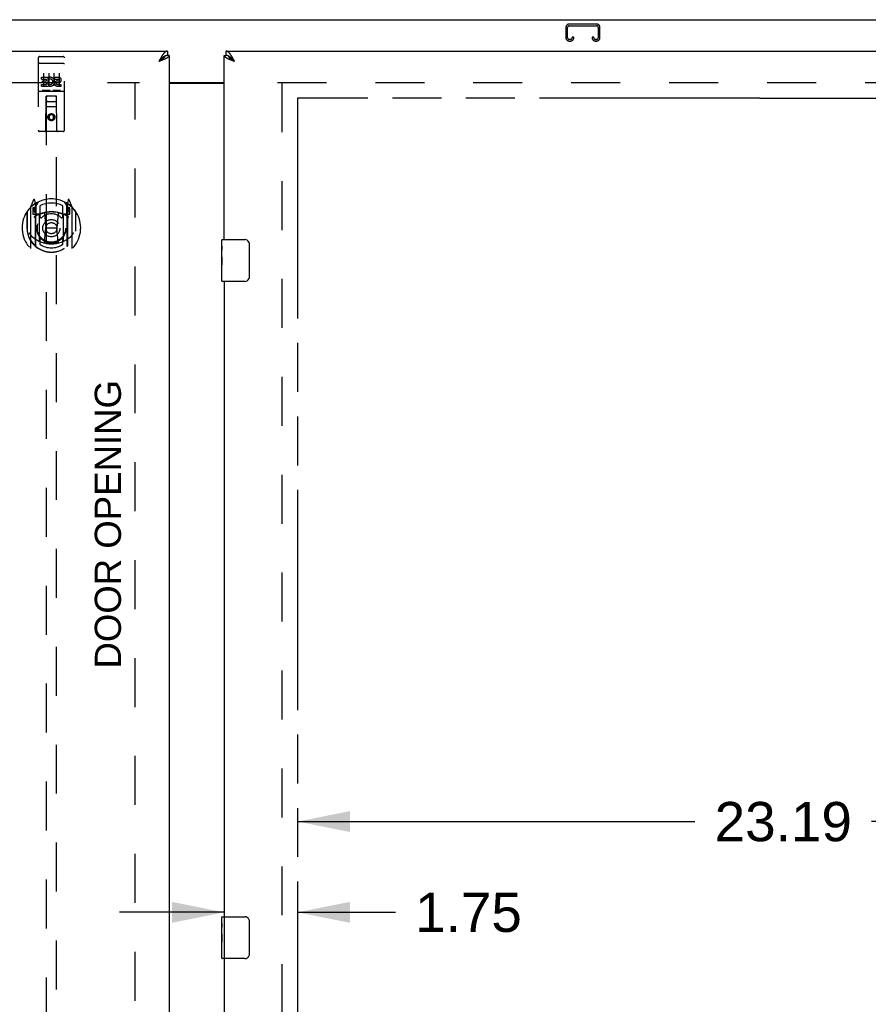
# Model space of a CAD drawing. Header units: inches. Extents: x 0 to 212, y 0 to 138.
# Tile 21 of 33: x 61 to 82, y 82 to 106. Entities that reach past the tile are written whole.
import ezdxf

# ---------------------------------------------------------------- set-up
doc = ezdxf.new("R2010")
doc.units = ezdxf.units.IN
doc.header["$LTSCALE"] = 11.6875
doc.header["$MEASUREMENT"] = 0
doc.linetypes.add('HIDDEN', pattern=[0.2, 0.1, -0.1])
doc.linetypes.add('PHANTOM', pattern=[0.8, 0.45, -0.05, 0.1, -0.05, 0.1, -0.05])
doc.layers.get('0').update_dxf_attribs({"linetype": 'CONTINUOUS'})
for name, color, linetype in [('02___PRT_ALL_AXES', 7, 'CONTINUOUS'), ('AVAILABLE_DOOR_SPACE', 7, 'CONTINUOUS'), ('DEFAULT_2', 8, 'HIDDEN'), ('DIMENSIONS', 7, 'CONTINUOUS')]:
    doc.layers.add(name, color=color, linetype=linetype)
doc.styles.get("Standard").update_dxf_attribs({"font": 'arial.ttf'})
doc.dimstyles.new('DIMSTYLE_1', dxfattribs={"dimtxt": 0.9375, "dimasz": 1.25, "dimexe": 0.09, "dimexo": 0.07, "dimgap": 0.0375, "dimtad": 0, "dimtih": 1, "dimtoh": 1, "dimzin": 4, "dimdsep": 46, "dimtxsty": 'Standard', "dimblk": '_FILLED', "dimblk1": '_FILLED', "dimblk2": '_FILLED', "dimcen": 0.09, "dimazin": 1, "dimtfac": 1, "dimtdec": 3, "dimtofl": 0, "dimtmove": 0, "dimatfit": 3, "dimldrblk": '_FILLED', "dimfxl": 0, "dimtolj": 1, "dimtzin": 4, "dimarcsym": 0})

# ---------------------------------------------------------------- blocks, each defined once
blk = doc.blocks.new('_FILLED')
at = {"color": 0, "linetype": 'ByBlock'}
blk.add_solid([(0, 0), (-1, 0.2), (-1, -0.2)], dxfattribs=at)
blk = doc.blocks.new('*D7')
at = {"layer": 'DIMENSIONS', "color": 2, "linetype": 'Continuous'}
for p, q in [((66.215, 84.594), (66.215, 83.241)), ((66.215, 84.366), (63.715, 84.366)), ((67.965, 84.366), (70.303, 84.366))]:
    blk.add_line(p, q, dxfattribs=at)
at = {"layer": 'DIMENSIONS', "color": 2, "linetype": 'Continuous', "xscale": 1.25, "yscale": 1.25, "zscale": 1.25}
blk.add_blockref('_FILLED', (66.215, 84.366), dxfattribs=at)
at = {"layer": 'DIMENSIONS', "color": 2, "linetype": 'Continuous', "xscale": 1.25, "yscale": 1.25, "zscale": 1.25, "rotation": 180}
blk.add_blockref('_FILLED', (67.965, 84.366), dxfattribs=at)
at = {"layer": 'DIMENSIONS', "color": 2, "linetype": 'Continuous', "insert": (70.771, 84.835), "char_height": 0.9375, "width": 2.54763, "attachment_point": 1, "line_spacing_factor": 0.9}
blk.add_mtext('1.75', dxfattribs=at)
blk = doc.blocks.new('*D8')
at = {"layer": 'DIMENSIONS', "color": 2, "linetype": 'Continuous'}
for p, q in [((67.965, 86.533), (77.452, 86.533)), ((91.152, 86.533), (81.665, 86.533))]:
    blk.add_line(p, q, dxfattribs=at)
at = {"layer": 'DIMENSIONS', "color": 2, "linetype": 'Continuous', "xscale": 1.25, "yscale": 1.25, "zscale": 1.25, "rotation": 180}
blk.add_blockref('_FILLED', (67.965, 86.533), dxfattribs=at)
at = {"layer": 'DIMENSIONS', "color": 2, "linetype": 'Continuous', "xscale": 1.25, "yscale": 1.25, "zscale": 1.25}
blk.add_blockref('_FILLED', (91.152, 86.533), dxfattribs=at)
at = {"layer": 'DIMENSIONS', "color": 2, "linetype": 'Continuous', "insert": (79.559, 87.001), "char_height": 0.9375, "width": 3.27602, "attachment_point": 2, "line_spacing_factor": 0.9}
blk.add_mtext('23.19', dxfattribs=at)

msp = doc.modelspace()

# ---------------------------------------------------------------- linework, layer by layer
at = {"color": 7, "linetype": 'Continuous'}
for p, q in [((36.017, 105.678), (96.913, 105.678)), ((64.86, 104.928), (64.86, 104.824)), ((66.257, 104.928), (66.257, 104.824)), ((64.672, 104.7), (64.656, 104.682)), ((64.664, 104.687), (64.656, 104.682)), ((64.677, 104.695), (64.664, 104.687)), ((64.682, 104.71), (64.672, 104.7)), ((64.685, 104.7), (64.677, 104.695)), ((64.689, 104.717), (64.682, 104.71)), ((64.693, 104.705), (64.685, 104.7)), ((64.701, 104.711), (64.693, 104.705)), ((64.798, 104.808), (64.796, 104.807)), ((64.902, 104.824), (64.86, 104.824)), ((66.215, 104.824), (66.257, 104.824)), ((66.322, 104.807), (66.319, 104.808)), ((66.422, 104.724), (66.415, 104.731)), ((66.428, 104.717), (66.422, 104.724)), ((66.435, 104.71), (66.428, 104.717)), ((66.437, 104.697), (66.429, 104.703)), ((66.445, 104.7), (66.435, 104.71)), ((66.445, 104.692), (66.437, 104.697)), ((66.461, 104.682), (66.445, 104.7)), ((66.461, 104.682), (66.445, 104.692)), ((64.902, 104.178), (66.215, 104.178)), ((66.155, 100.267), (66.155, 100.413)), ((66.17, 100.428), (66.71, 100.428)), ((66.81, 100.328), (66.81, 99.528)), ((66.155, 100.01), (66.155, 100.043)), ((66.155, 99.813), (66.155, 99.844)), ((66.155, 99.443), (66.155, 99.582)), ((66.71, 99.428), (66.17, 99.428)), ((66.155, 84.101), (66.155, 84.246)), ((66.17, 84.261), (66.71, 84.261)), ((66.81, 84.161), (66.81, 83.361)), ((66.155, 83.843), (66.155, 83.877)), ((66.155, 83.646), (66.155, 83.677)), ((66.155, 83.276), (66.155, 83.416)), ((66.71, 83.261), (66.17, 83.261))]:
    msp.add_line(p, q, dxfattribs=at)
at = {"color": 3, "linetype": 'Continuous'}
for p, q in [((36.382, 104.928), (64.86, 104.928)), ((66.257, 104.928), (94.735, 104.928)), ((64.672, 104.713), (64.656, 104.682)), ((64.68, 104.69), (64.656, 104.682)), ((64.679, 104.725), (64.672, 104.713)), ((64.686, 104.737), (64.679, 104.725)), ((64.698, 104.697), (64.68, 104.69)), ((64.71, 104.702), (64.698, 104.697)), ((64.722, 104.706), (64.71, 104.702)), ((64.733, 104.71), (64.722, 104.706)), ((64.745, 104.715), (64.733, 104.71)), ((64.756, 104.719), (64.745, 104.715)), ((64.902, 104.824), (64.902, 46.532)), ((66.215, 100.428), (66.215, 104.824)), ((66.384, 104.71), (66.373, 104.715)), ((66.396, 104.706), (66.384, 104.71)), ((66.407, 104.702), (66.396, 104.706)), ((66.419, 104.697), (66.407, 104.702)), ((66.437, 104.69), (66.419, 104.697)), ((66.428, 104.743), (66.422, 104.755)), ((66.435, 104.731), (66.428, 104.743)), ((66.442, 104.719), (66.435, 104.731)), ((66.461, 104.682), (66.437, 104.69)), ((66.452, 104.7), (66.442, 104.719)), ((66.461, 104.682), (66.452, 104.7)), ((64.902, 104.163), (66.215, 104.163)), ((66.215, 99.428), (66.215, 84.261)), ((66.215, 83.261), (66.215, 68.095))]:
    msp.add_line(p, q, dxfattribs=at)
for points in [[(64.86, 104.928), (64.857, 104.928), (64.854, 104.928), (64.851, 104.927), (64.847, 104.927), (64.844, 104.926), (64.841, 104.925), (64.837, 104.924), (64.834, 104.923), (64.831, 104.922), (64.827, 104.92), (64.824, 104.919), (64.821, 104.917), (64.818, 104.915), (64.814, 104.913), (64.811, 104.91), (64.808, 104.908), (64.804, 104.906), (64.801, 104.903), (64.798, 104.9), (64.794, 104.897), (64.791, 104.894), (64.788, 104.891), (64.785, 104.887), (64.781, 104.884), (64.778, 104.88), (64.775, 104.876), (64.771, 104.873), (64.768, 104.869), (64.765, 104.864), (64.762, 104.86), (64.758, 104.856), (64.755, 104.851), (64.752, 104.847), (64.748, 104.842), (64.745, 104.837), (64.742, 104.832), (64.738, 104.827)], [(66.382, 104.822), (66.379, 104.827), (66.376, 104.832), (66.372, 104.837), (66.369, 104.842), (66.366, 104.847), (66.363, 104.851), (66.359, 104.856), (66.356, 104.86), (66.353, 104.864), (66.349, 104.869), (66.346, 104.873), (66.343, 104.876), (66.339, 104.88), (66.336, 104.884), (66.333, 104.887), (66.33, 104.891), (66.326, 104.894), (66.323, 104.897), (66.32, 104.9), (66.316, 104.903), (66.313, 104.906), (66.31, 104.908), (66.306, 104.91), (66.303, 104.913), (66.3, 104.915), (66.297, 104.917), (66.293, 104.919), (66.29, 104.92), (66.287, 104.922), (66.283, 104.923), (66.28, 104.924), (66.277, 104.925), (66.273, 104.926), (66.27, 104.927), (66.267, 104.927), (66.264, 104.928), (66.26, 104.928), (66.257, 104.928)], [(64.738, 104.827), (64.735, 104.822), (64.732, 104.817), (64.729, 104.812), (64.725, 104.807), (64.722, 104.801), (64.719, 104.796), (64.715, 104.79), (64.712, 104.784), (64.709, 104.779), (64.705, 104.773), (64.702, 104.767), (64.699, 104.761), (64.696, 104.755), (64.692, 104.749), (64.686, 104.737)], [(64.803, 104.739), (64.798, 104.737), (64.793, 104.735), (64.788, 104.733), (64.783, 104.731), (64.777, 104.728), (64.772, 104.726), (64.767, 104.724), (64.761, 104.722), (64.756, 104.719)], [(64.902, 104.824), (64.902, 104.822), (64.902, 104.82), (64.902, 104.817), (64.901, 104.815), (64.901, 104.813), (64.9, 104.811), (64.899, 104.808), (64.898, 104.806), (64.896, 104.804), (64.895, 104.802), (64.894, 104.8), (64.892, 104.797), (64.89, 104.795), (64.888, 104.793), (64.886, 104.791), (64.884, 104.788), (64.881, 104.786), (64.879, 104.784), (64.876, 104.782), (64.873, 104.78), (64.87, 104.777), (64.867, 104.775), (64.864, 104.773), (64.861, 104.771), (64.857, 104.768), (64.854, 104.766), (64.85, 104.764), (64.847, 104.762), (64.843, 104.759), (64.839, 104.757), (64.834, 104.755), (64.83, 104.753), (64.826, 104.751), (64.821, 104.748), (64.817, 104.746), (64.812, 104.744), (64.808, 104.742), (64.803, 104.739)], [(66.32, 104.737), (66.315, 104.739), (66.31, 104.742), (66.305, 104.744), (66.3, 104.746), (66.296, 104.748), (66.291, 104.751), (66.287, 104.753), (66.283, 104.755), (66.279, 104.757), (66.275, 104.759), (66.271, 104.762), (66.267, 104.764), (66.263, 104.766), (66.26, 104.768), (66.257, 104.771), (66.253, 104.773), (66.25, 104.775), (66.247, 104.777), (66.244, 104.78), (66.241, 104.782), (66.239, 104.784), (66.236, 104.786), (66.234, 104.788), (66.231, 104.791), (66.229, 104.793), (66.227, 104.795), (66.226, 104.797), (66.224, 104.8), (66.222, 104.802), (66.221, 104.804), (66.22, 104.806), (66.219, 104.808), (66.218, 104.811), (66.217, 104.813), (66.216, 104.815), (66.216, 104.817), (66.215, 104.82), (66.215, 104.822), (66.215, 104.824)], [(66.373, 104.715), (66.362, 104.719), (66.356, 104.722), (66.351, 104.724), (66.345, 104.726), (66.34, 104.728), (66.335, 104.731), (66.33, 104.733), (66.325, 104.735), (66.32, 104.737)], [(66.422, 104.755), (66.419, 104.761), (66.415, 104.767), (66.412, 104.773), (66.409, 104.779), (66.405, 104.784), (66.402, 104.79), (66.399, 104.796), (66.395, 104.801), (66.392, 104.807), (66.389, 104.812), (66.386, 104.817), (66.382, 104.822)]]:
    msp.add_lwpolyline(points, dxfattribs=at)
at = {"color": 7, "linetype": 'Continuous'}
for points in [[(64.796, 104.807), (64.794, 104.806), (64.791, 104.804), (64.788, 104.802), (64.785, 104.801), (64.781, 104.799), (64.778, 104.796), (64.775, 104.794), (64.771, 104.792), (64.768, 104.79), (64.765, 104.787), (64.762, 104.785), (64.758, 104.782), (64.755, 104.78), (64.752, 104.777), (64.748, 104.774), (64.745, 104.772), (64.742, 104.769), (64.738, 104.766), (64.735, 104.763), (64.732, 104.76), (64.729, 104.757), (64.725, 104.754), (64.722, 104.751), (64.719, 104.748), (64.715, 104.744), (64.712, 104.741), (64.709, 104.738), (64.705, 104.734), (64.702, 104.731), (64.699, 104.728), (64.696, 104.724), (64.689, 104.717)], [(64.796, 104.807), (64.796, 104.806), (64.795, 104.803), (64.794, 104.8), (64.792, 104.798), (64.791, 104.795), (64.79, 104.792), (64.788, 104.79), (64.787, 104.787), (64.785, 104.784), (64.783, 104.782), (64.781, 104.779), (64.779, 104.777), (64.777, 104.774), (64.775, 104.771), (64.773, 104.769), (64.77, 104.766), (64.768, 104.763), (64.765, 104.761), (64.762, 104.758), (64.76, 104.755), (64.757, 104.753), (64.754, 104.75), (64.751, 104.748), (64.748, 104.745), (64.744, 104.742), (64.741, 104.74), (64.738, 104.737), (64.734, 104.734), (64.731, 104.732), (64.727, 104.729), (64.724, 104.726), (64.72, 104.724), (64.716, 104.721), (64.712, 104.718), (64.709, 104.716), (64.705, 104.713), (64.701, 104.711)], [(64.86, 104.824), (64.857, 104.824), (64.854, 104.824), (64.851, 104.824), (64.847, 104.823), (64.844, 104.823), (64.841, 104.822), (64.837, 104.822), (64.834, 104.821), (64.831, 104.82), (64.827, 104.82), (64.824, 104.819), (64.821, 104.818), (64.818, 104.816), (64.814, 104.815), (64.811, 104.814), (64.808, 104.813), (64.804, 104.811), (64.801, 104.809), (64.798, 104.808)], [(66.319, 104.808), (66.316, 104.809), (66.313, 104.811), (66.31, 104.813), (66.306, 104.814), (66.303, 104.815), (66.3, 104.816), (66.297, 104.818), (66.293, 104.819), (66.29, 104.82), (66.287, 104.82), (66.283, 104.821), (66.28, 104.822), (66.277, 104.822), (66.273, 104.823), (66.27, 104.823), (66.267, 104.824), (66.264, 104.824), (66.26, 104.824), (66.257, 104.824)], [(66.415, 104.731), (66.412, 104.734), (66.409, 104.738), (66.405, 104.741), (66.402, 104.744), (66.399, 104.748), (66.395, 104.751), (66.392, 104.754), (66.389, 104.757), (66.386, 104.76), (66.382, 104.763), (66.379, 104.766), (66.376, 104.769), (66.372, 104.772), (66.369, 104.774), (66.366, 104.777), (66.363, 104.78), (66.359, 104.782), (66.356, 104.785), (66.353, 104.787), (66.349, 104.79), (66.346, 104.792), (66.343, 104.794), (66.339, 104.796), (66.336, 104.799), (66.333, 104.801), (66.33, 104.802), (66.326, 104.804), (66.323, 104.806), (66.322, 104.807)], [(66.429, 104.703), (66.421, 104.708), (66.417, 104.711), (66.413, 104.713), (66.409, 104.716), (66.405, 104.718), (66.401, 104.721), (66.398, 104.724), (66.394, 104.726), (66.39, 104.729), (66.387, 104.732), (66.383, 104.734), (66.38, 104.737), (66.376, 104.74), (66.373, 104.742), (66.37, 104.745), (66.367, 104.748), (66.364, 104.75), (66.361, 104.753), (66.358, 104.755), (66.355, 104.758), (66.352, 104.761), (66.35, 104.763), (66.347, 104.766), (66.345, 104.769), (66.342, 104.771), (66.34, 104.774), (66.338, 104.777), (66.336, 104.779), (66.334, 104.782), (66.332, 104.784), (66.331, 104.787), (66.329, 104.79), (66.328, 104.792), (66.326, 104.795), (66.325, 104.798), (66.324, 104.8), (66.323, 104.803), (66.322, 104.806), (66.322, 104.807)], [(66.803, 100.364), (66.805, 100.359), (66.807, 100.353), (66.808, 100.347), (66.809, 100.341), (66.81, 100.334), (66.81, 100.328)], [(66.81, 99.528), (66.81, 99.522), (66.809, 99.516), (66.808, 99.509), (66.807, 99.503), (66.805, 99.498), (66.803, 99.492)], [(66.803, 84.198), (66.805, 84.192), (66.807, 84.186), (66.808, 84.18), (66.809, 84.174), (66.81, 84.168), (66.81, 84.161)], [(66.81, 83.361), (66.81, 83.355), (66.809, 83.349), (66.808, 83.343), (66.807, 83.337), (66.805, 83.331), (66.803, 83.325)]]:
    msp.add_lwpolyline(points, dxfattribs=at)
for centre, radius, start, end in [((66.17, 100.413), 0.015, 90, 180), ((66.71, 100.328), 0.1, 21.1999, 90), ((66.17, 99.443), 0.015, 180, 270), ((66.71, 99.528), 0.1, 270, 338.7946), ((66.17, 84.246), 0.015, 90, 180), ((66.71, 84.161), 0.1, 21.1999, 90), ((66.17, 83.276), 0.015, 180, 270), ((66.71, 83.361), 0.1, 270, 338.7946)]:
    msp.add_arc(centre, radius, start, end, dxfattribs=at)
at = {"layer": '02___PRT_ALL_AXES', "color": 8, "linetype": 'HIDDEN'}
for p, q in [((61.807, 104.796), (62.372, 104.796)), ((61.858, 104.26), (61.858, 104.303)), ((61.858, 104.303), (62.014, 104.303)), ((61.858, 104.26), (61.972, 104.26)), ((61.879, 104.175), (61.879, 104.218)), ((61.879, 104.218), (61.972, 104.218)), ((61.879, 104.175), (61.972, 104.175)), ((61.972, 104.218), (61.972, 104.26)), ((61.972, 104.132), (61.972, 104.175)), ((62.014, 104.125), (62.014, 104.303)), ((62.014, 104.125), (62.027, 104.144)), ((62.039, 104.255), (62.022, 104.294)), ((62.171, 104.26), (62.171, 104.303)), ((62.171, 104.303), (62.263, 104.303)), ((62.171, 104.26), (62.263, 104.26)), ((62.23, 104.176), (62.277, 104.176)), ((62.234, 104.216), (62.263, 104.216)), ((61.807, 103.968), (62.372, 103.968)), ((61.858, 104.09), (61.858, 104.132)), ((61.858, 104.132), (61.972, 104.132)), ((61.858, 104.09), (62.014, 104.09)), ((62.014, 104.09), (62.014, 104.102)), ((62.018, 104.1), (62.014, 104.102)), ((62.234, 104.132), (62.327, 104.132)), ((62.234, 104.09), (62.327, 104.09)), ((62.327, 104.09), (62.327, 104.132))]:
    msp.add_line(p, q, dxfattribs=at)
at = {"layer": '02___PRT_ALL_AXES', "color": 7, "linetype": 'Continuous'}
for p, q in [((66.155, 100.267), (66.155, 100.413)), ((66.155, 100.01), (66.155, 100.267)), ((66.161, 100.211), (66.155, 100.211)), ((66.162, 100.043), (66.162, 100.18)), ((66.155, 100.043), (66.162, 100.043)), ((66.155, 99.443), (66.155, 100.007)), ((66.157, 99.98), (66.155, 99.98)), ((66.156, 99.982), (66.158, 99.96)), ((66.155, 99.849), (66.161, 99.849)), ((66.155, 99.813), (66.162, 99.813)), ((66.155, 99.75), (66.162, 99.75)), ((66.162, 99.582), (66.162, 99.813)), ((66.155, 99.582), (66.162, 99.582)), ((66.155, 84.101), (66.155, 84.246)), ((66.155, 83.843), (66.155, 84.1)), ((66.161, 84.044), (66.155, 84.044)), ((66.162, 83.877), (66.162, 84.013)), ((66.155, 83.877), (66.162, 83.877)), ((66.155, 83.276), (66.155, 83.84)), ((66.157, 83.814), (66.155, 83.814)), ((66.156, 83.816), (66.158, 83.794)), ((66.155, 83.682), (66.161, 83.682)), ((66.155, 83.646), (66.162, 83.646)), ((66.155, 83.583), (66.162, 83.583)), ((66.162, 83.416), (66.162, 83.646)), ((66.155, 83.416), (66.162, 83.416))]:
    msp.add_line(p, q, dxfattribs=at)
for points in [[(66.155, 100.267), (66.155, 100.264), (66.155, 100.259), (66.156, 100.254), (66.158, 100.24)], [(66.158, 100.24), (66.159, 100.233), (66.159, 100.225), (66.16, 100.216)], [(66.16, 100.216), (66.161, 100.207), (66.161, 100.198), (66.162, 100.189), (66.162, 100.18)], [(66.155, 100.01), (66.155, 100.001), (66.156, 99.992), (66.156, 99.982)], [(66.158, 99.96), (66.159, 99.949), (66.16, 99.937), (66.161, 99.924), (66.161, 99.912), (66.162, 99.899), (66.162, 99.886), (66.162, 99.873), (66.161, 99.86), (66.161, 99.848), (66.16, 99.836), (66.159, 99.824)], [(66.155, 84.101), (66.155, 84.097), (66.155, 84.092), (66.156, 84.087), (66.158, 84.074)], [(66.158, 84.074), (66.159, 84.066), (66.159, 84.058), (66.16, 84.049)], [(66.16, 84.049), (66.161, 84.041), (66.161, 84.031), (66.162, 84.022), (66.162, 84.013)], [(66.155, 83.843), (66.155, 83.835), (66.156, 83.826), (66.156, 83.816)], [(66.158, 83.794), (66.159, 83.782), (66.16, 83.77), (66.161, 83.758), (66.161, 83.745), (66.162, 83.732), (66.162, 83.719), (66.162, 83.707), (66.161, 83.694), (66.161, 83.681), (66.16, 83.669), (66.159, 83.657)]]:
    msp.add_lwpolyline(points, dxfattribs=at)
at = {"layer": '02___PRT_ALL_AXES', "color": 8, "linetype": 'HIDDEN'}
msp.add_circle((62.09, 103.351), 0.085, dxfattribs=at)
for centre, radius, start, end in [((62.064, 104.196), 0.107, 244.2636, 113.4027), ((62.064, 104.196), 0.0639, 234.8895, 113.4026), ((62.234, 104.153), 0.0635, 90, 270), ((62.234, 104.154), 0.0219, 100.307, 270), ((62.263, 104.238), 0.0644, 282.2995, 90.0775), ((62.263, 104.238), 0.0219, 269.9011, 90)]:
    msp.add_arc(centre, radius, start, end, dxfattribs=at)
at = {"layer": '02___PRT_ALL_AXES', "color": 7, "linetype": 'Continuous'}
for centre in [(66.418, 99.844), (66.418, 83.677)]:
    msp.add_ellipse(centre, major_axis=(0.263, 0), ratio=0.432808, start_param=-3.141593, end_param=-2.961605, dxfattribs=at)
at = {"layer": 'AVAILABLE_DOOR_SPACE', "color": 4, "linetype": 'PHANTOM'}
for p, q in [((67.965, 103.803), (67.965, 47.553)), ((78.996, 103.803), (67.965, 103.803)), ((78.996, 103.803), (78.996, 103.801)), ((78.996, 103.801), (81.996, 103.801))]:
    msp.add_line(p, q, dxfattribs=at)
at = {"layer": 'DEFAULT_2', "color": 8, "linetype": 'HIDDEN'}
for p, q in [((75.104, 105.574), (74.451, 105.574)), ((74.371, 105.494), (74.371, 105.248)), ((74.411, 105.248), (74.411, 105.494)), ((74.451, 105.534), (75.104, 105.534)), ((75.144, 105.494), (75.144, 105.248)), ((75.184, 105.248), (75.184, 105.494)), ((74.479, 105.208), (74.451, 105.208)), ((74.451, 105.168), (74.479, 105.168)), ((74.519, 105.262), (74.519, 105.248)), ((74.559, 105.262), (74.519, 105.262)), ((74.559, 105.248), (74.559, 105.262)), ((74.996, 105.262), (74.996, 105.248)), ((75.036, 105.262), (74.996, 105.262)), ((75.036, 105.248), (75.036, 105.262)), ((75.104, 105.208), (75.076, 105.208)), ((75.076, 105.168), (75.104, 105.168)), ((61.777, 104.766), (61.777, 103.041)), ((61.794, 104.637), (61.793, 104.637)), ((61.795, 104.637), (61.794, 104.637)), ((61.796, 104.637), (61.795, 104.637)), ((61.796, 104.637), (61.796, 104.637)), ((61.797, 104.637), (61.796, 104.637)), ((61.798, 104.637), (61.797, 104.637)), ((61.799, 104.637), (61.798, 104.637)), ((61.8, 104.637), (61.799, 104.637)), ((61.8, 104.637), (61.8, 104.637)), ((61.801, 104.637), (61.8, 104.637)), ((61.802, 104.637), (61.801, 104.637)), ((61.803, 104.637), (61.802, 104.637)), ((61.804, 104.637), (61.803, 104.637)), ((61.805, 104.638), (61.804, 104.637)), ((61.805, 104.638), (61.805, 104.638)), ((61.806, 104.638), (61.805, 104.638)), ((61.807, 104.638), (61.806, 104.638)), ((61.807, 104.638), (62.372, 104.638)), ((61.872, 104.796), (62.057, 104.796)), ((62.122, 104.796), (62.307, 104.796)), ((62.372, 104.638), (62.373, 104.638)), ((62.373, 104.638), (62.374, 104.638)), ((62.374, 104.638), (62.375, 104.638)), ((62.375, 104.638), (62.376, 104.638)), ((62.376, 104.638), (62.377, 104.637)), ((62.377, 104.637), (62.377, 104.637)), ((62.377, 104.637), (62.378, 104.637)), ((62.378, 104.637), (62.379, 104.637)), ((62.379, 104.637), (62.38, 104.637)), ((62.38, 104.637), (62.381, 104.637)), ((62.381, 104.637), (62.382, 104.637)), ((62.382, 104.637), (62.382, 104.637)), ((62.382, 104.637), (62.383, 104.637)), ((62.383, 104.637), (62.384, 104.637)), ((62.384, 104.637), (62.385, 104.637)), ((62.385, 104.637), (62.385, 104.637)), ((62.402, 103.041), (62.402, 104.766)), ((61.902, 104.404), (61.902, 104.098)), ((62.027, 104.404), (62.027, 104.098)), ((62.152, 104.404), (62.152, 104.098)), ((62.277, 104.404), (62.277, 104.098)), ((37.715, 104.178), (64.194, 104.178)), ((64.09, 47.193), (64.09, 104.163)), ((67.486, 104.178), (93.965, 104.178)), ((67.59, 104.163), (67.59, 47.193)), ((61.807, 103.968), (62.372, 103.968)), ((62.051, 103.984), (61.879, 103.984)), ((62.301, 103.984), (62.129, 103.984)), ((61.96, 103.041), (61.963, 103.851)), ((61.965, 103.851), (61.963, 103.851)), ((61.965, 103.851), (61.965, 77.849)), ((62.215, 103.851), (61.965, 103.851)), ((62.005, 103.726), (62.175, 103.726)), ((62.215, 77.849), (62.215, 103.851)), ((62.216, 103.851), (62.215, 103.851)), ((62.22, 103.041), (62.216, 103.851)), ((62.218, 103.601), (61.962, 103.601)), ((62.09, 103.422), (62.027, 103.386)), ((62.027, 103.386), (62.027, 103.314)), ((62.027, 103.386), (62.037, 103.381)), ((62.027, 103.314), (62.037, 103.32)), ((62.027, 103.314), (62.09, 103.278)), ((62.09, 103.411), (62.037, 103.381)), ((62.037, 103.381), (62.037, 103.32)), ((62.037, 103.32), (62.09, 103.29)), ((62.09, 103.422), (62.09, 103.411)), ((62.152, 103.386), (62.09, 103.422)), ((62.142, 103.381), (62.09, 103.411)), ((62.09, 103.29), (62.142, 103.32)), ((62.09, 103.278), (62.152, 103.314)), ((62.09, 103.278), (62.09, 103.29)), ((62.152, 103.386), (62.142, 103.381)), ((62.142, 103.32), (62.142, 103.381)), ((62.152, 103.314), (62.142, 103.32)), ((62.152, 103.314), (62.152, 103.386)), ((62.372, 103.011), (61.807, 103.011)), ((61.665, 101.376), (61.594, 101.201)), ((61.707, 101.293), (61.693, 101.373)), ((61.715, 101.221), (61.785, 101.33)), ((62.395, 101.33), (62.465, 101.221)), ((62.487, 101.373), (62.472, 101.293)), ((62.586, 101.201), (62.515, 101.376)), ((61.507, 101.095), (61.507, 100.707)), ((61.515, 101.092), (61.515, 100.635)), ((61.59, 101.19), (61.59, 100.223)), ((61.647, 101.186), (61.647, 101.036)), ((61.707, 101.186), (61.647, 101.186)), ((61.656, 101.153), (61.685, 101.107)), ((61.715, 101.161), (61.66, 101.161)), ((61.687, 101.272), (61.686, 101.271)), ((61.686, 101.271), (61.686, 101.271)), ((61.686, 101.271), (61.686, 101.271)), ((61.707, 100.277), (61.707, 101.293)), ((61.715, 100.276), (61.715, 101.28)), ((61.717, 101.255), (61.717, 101.048)), ((61.815, 101.233), (61.815, 100.98)), ((62.365, 100.98), (62.365, 101.233)), ((62.462, 101.048), (62.462, 101.255)), ((62.465, 100.276), (62.465, 101.28)), ((62.52, 101.161), (62.465, 101.161)), ((62.472, 101.293), (62.472, 100.277)), ((62.532, 101.186), (62.472, 101.186)), ((62.494, 101.271), (62.489, 101.274)), ((62.495, 101.107), (62.524, 101.153)), ((62.532, 101.036), (62.532, 101.186)), ((62.59, 100.223), (62.59, 101.19)), ((62.665, 101.092), (62.665, 100.635)), ((62.672, 100.707), (62.672, 101.095)), ((61.647, 101.036), (61.707, 101.036)), ((61.807, 101.035), (61.735, 101.035)), ((61.737, 101.028), (61.803, 101.028)), ((61.807, 100.393), (61.807, 101.025)), ((61.927, 101.051), (61.957, 100.707)), ((62.253, 101.051), (62.222, 100.707)), ((62.445, 101.035), (62.372, 101.035)), ((62.372, 101.025), (62.372, 100.393)), ((62.377, 101.028), (62.442, 101.028)), ((62.472, 101.036), (62.532, 101.036)), ((61.507, 100.707), (61.522, 100.707)), ((61.515, 100.635), (61.515, 100.632)), ((61.927, 100.367), (61.957, 100.707)), ((61.957, 100.707), (62.222, 100.707)), ((62.253, 100.367), (62.222, 100.707)), ((62.672, 100.707), (62.657, 100.707)), ((62.665, 100.635), (62.665, 100.632)), ((61.815, 100.419), (61.815, 100.316)), ((62.365, 100.316), (62.365, 100.419))]:
    msp.add_line(p, q, dxfattribs=at)
for points in [[(61.793, 104.637), (61.793, 104.637), (61.793, 104.637), (61.792, 104.637), (61.792, 104.636), (61.791, 104.636), (61.791, 104.636), (61.791, 104.636), (61.79, 104.636), (61.79, 104.636), (61.79, 104.636), (61.789, 104.636), (61.789, 104.636), (61.789, 104.636), (61.788, 104.636), (61.788, 104.636), (61.788, 104.636), (61.787, 104.636), (61.787, 104.636), (61.787, 104.636), (61.787, 104.635), (61.786, 104.635), (61.786, 104.635), (61.786, 104.635), (61.785, 104.635), (61.785, 104.635), (61.785, 104.635), (61.785, 104.635), (61.784, 104.635), (61.784, 104.635), (61.784, 104.635), (61.783, 104.635), (61.783, 104.635), (61.783, 104.634), (61.783, 104.634), (61.783, 104.634), (61.782, 104.634), (61.782, 104.634), (61.782, 104.634), (61.782, 104.634), (61.781, 104.634), (61.781, 104.634), (61.781, 104.634), (61.781, 104.634), (61.781, 104.633), (61.78, 104.633), (61.78, 104.633), (61.78, 104.633), (61.78, 104.633), (61.78, 104.633), (61.78, 104.633), (61.779, 104.633), (61.779, 104.633), (61.779, 104.633), (61.779, 104.632), (61.779, 104.632), (61.779, 104.632), (61.779, 104.632), (61.779, 104.632), (61.778, 104.632), (61.778, 104.632), (61.778, 104.632), (61.778, 104.632), (61.778, 104.632), (61.778, 104.631), (61.778, 104.631), (61.778, 104.631), (61.778, 104.631), (61.778, 104.631), (61.778, 104.631), (61.778, 104.631), (61.778, 104.631), (61.778, 104.631), (61.778, 104.631), (61.777, 104.63), (61.777, 104.63), (61.777, 104.63), (61.777, 104.63)], [(62.385, 104.637), (62.386, 104.637), (62.387, 104.637), (62.387, 104.637), (62.387, 104.637), (62.388, 104.637), (62.388, 104.636), (62.388, 104.636), (62.389, 104.636), (62.389, 104.636), (62.389, 104.636), (62.39, 104.636), (62.39, 104.636), (62.39, 104.636), (62.391, 104.636), (62.391, 104.636), (62.391, 104.636), (62.392, 104.636), (62.392, 104.636), (62.392, 104.636), (62.393, 104.636), (62.393, 104.636), (62.393, 104.635), (62.394, 104.635), (62.394, 104.635), (62.394, 104.635), (62.395, 104.635), (62.395, 104.635), (62.395, 104.635), (62.395, 104.635), (62.396, 104.635), (62.396, 104.635), (62.396, 104.635), (62.396, 104.635), (62.397, 104.635), (62.397, 104.634), (62.397, 104.634), (62.397, 104.634), (62.398, 104.634), (62.398, 104.634), (62.398, 104.634), (62.398, 104.634), (62.399, 104.634), (62.399, 104.634), (62.399, 104.634), (62.399, 104.634), (62.399, 104.633), (62.399, 104.633), (62.4, 104.633), (62.4, 104.633), (62.4, 104.633), (62.4, 104.633), (62.4, 104.633), (62.4, 104.633), (62.401, 104.633), (62.401, 104.633), (62.401, 104.632), (62.401, 104.632), (62.401, 104.632), (62.401, 104.632), (62.401, 104.632), (62.402, 104.632), (62.402, 104.632), (62.402, 104.632), (62.402, 104.632), (62.402, 104.632), (62.402, 104.631), (62.402, 104.631), (62.402, 104.631), (62.402, 104.631), (62.402, 104.631), (62.402, 104.631), (62.402, 104.631), (62.402, 104.631), (62.402, 104.631), (62.402, 104.631), (62.402, 104.63), (62.402, 104.63), (62.402, 104.63), (62.402, 104.63)], [(61.879, 103.984), (61.879, 103.984), (61.879, 103.984), (61.878, 103.984), (61.878, 103.984), (61.878, 103.984), (61.878, 103.984), (61.878, 103.984), (61.877, 103.984), (61.877, 103.984), (61.877, 103.984), (61.877, 103.984), (61.877, 103.984), (61.877, 103.984), (61.876, 103.984), (61.876, 103.984), (61.876, 103.984), (61.876, 103.984), (61.876, 103.984), (61.876, 103.984), (61.875, 103.984), (61.875, 103.984), (61.875, 103.984), (61.875, 103.984), (61.875, 103.984), (61.875, 103.984), (61.875, 103.984), (61.874, 103.984), (61.874, 103.984), (61.874, 103.984), (61.874, 103.984), (61.874, 103.984), (61.874, 103.984), (61.874, 103.984), (61.874, 103.984), (61.874, 103.984), (61.873, 103.984), (61.873, 103.984), (61.873, 103.984), (61.873, 103.984), (61.873, 103.984), (61.873, 103.985), (61.873, 103.985), (61.873, 103.985), (61.873, 103.985), (61.873, 103.985), (61.872, 103.985)], [(62.057, 103.985), (62.057, 103.985), (62.057, 103.985), (62.057, 103.985), (62.057, 103.985), (62.057, 103.985), (62.057, 103.984), (62.057, 103.984), (62.057, 103.984), (62.057, 103.984), (62.057, 103.984), (62.056, 103.984), (62.056, 103.984), (62.056, 103.984), (62.056, 103.984), (62.056, 103.984), (62.056, 103.984), (62.056, 103.984), (62.056, 103.984), (62.055, 103.984), (62.055, 103.984), (62.055, 103.984), (62.055, 103.984), (62.055, 103.984), (62.055, 103.984), (62.055, 103.984), (62.054, 103.984), (62.054, 103.984), (62.054, 103.984), (62.054, 103.984), (62.054, 103.984), (62.054, 103.984), (62.054, 103.984), (62.053, 103.984), (62.053, 103.984), (62.053, 103.984), (62.053, 103.984), (62.053, 103.984), (62.052, 103.984), (62.052, 103.984), (62.052, 103.984), (62.052, 103.984), (62.052, 103.984), (62.052, 103.984), (62.051, 103.984), (62.051, 103.984)], [(62.129, 103.984), (62.129, 103.984), (62.129, 103.984), (62.128, 103.984), (62.128, 103.984), (62.128, 103.984), (62.128, 103.984), (62.128, 103.984), (62.127, 103.984), (62.127, 103.984), (62.127, 103.984), (62.127, 103.984), (62.127, 103.984), (62.127, 103.984), (62.126, 103.984), (62.126, 103.984), (62.126, 103.984), (62.126, 103.984), (62.126, 103.984), (62.126, 103.984), (62.125, 103.984), (62.125, 103.984), (62.125, 103.984), (62.125, 103.984), (62.125, 103.984), (62.125, 103.984), (62.125, 103.984), (62.124, 103.984), (62.124, 103.984), (62.124, 103.984), (62.124, 103.984), (62.124, 103.984), (62.124, 103.984), (62.124, 103.984), (62.124, 103.984), (62.124, 103.984), (62.123, 103.984), (62.123, 103.984), (62.123, 103.984), (62.123, 103.984), (62.123, 103.984), (62.123, 103.985), (62.123, 103.985), (62.123, 103.985), (62.123, 103.985), (62.123, 103.985), (62.122, 103.985)], [(62.307, 103.985), (62.307, 103.985), (62.307, 103.985), (62.307, 103.985), (62.307, 103.985), (62.307, 103.985), (62.307, 103.984), (62.307, 103.984), (62.307, 103.984), (62.307, 103.984), (62.307, 103.984), (62.306, 103.984), (62.306, 103.984), (62.306, 103.984), (62.306, 103.984), (62.306, 103.984), (62.306, 103.984), (62.306, 103.984), (62.306, 103.984), (62.305, 103.984), (62.305, 103.984), (62.305, 103.984), (62.305, 103.984), (62.305, 103.984), (62.305, 103.984), (62.305, 103.984), (62.304, 103.984), (62.304, 103.984), (62.304, 103.984), (62.304, 103.984), (62.304, 103.984), (62.304, 103.984), (62.304, 103.984), (62.303, 103.984), (62.303, 103.984), (62.303, 103.984), (62.303, 103.984), (62.303, 103.984), (62.302, 103.984), (62.302, 103.984), (62.302, 103.984), (62.302, 103.984), (62.302, 103.984), (62.302, 103.984), (62.301, 103.984), (62.301, 103.984)], [(61.557, 100.593), (61.561, 100.588), (61.564, 100.583), (61.567, 100.578), (61.569, 100.573), (61.572, 100.569), (61.575, 100.565), (61.578, 100.561), (61.58, 100.557), (61.583, 100.553), (61.585, 100.549), (61.588, 100.546), (61.59, 100.543), (61.592, 100.539), (61.595, 100.536), (61.597, 100.533), (61.599, 100.531), (61.601, 100.528), (61.604, 100.525), (61.606, 100.523), (61.608, 100.52), (61.61, 100.518), (61.612, 100.515), (61.614, 100.513), (61.615, 100.511), (61.617, 100.509), (61.619, 100.507), (61.621, 100.505), (61.623, 100.504), (61.624, 100.502), (61.626, 100.5), (61.628, 100.499), (61.629, 100.497), (61.631, 100.496), (61.633, 100.494), (61.634, 100.493), (61.636, 100.492)], [(62.544, 100.492), (62.546, 100.493), (62.547, 100.494), (62.549, 100.496), (62.55, 100.497), (62.552, 100.499), (62.554, 100.5), (62.555, 100.502), (62.557, 100.504), (62.559, 100.505), (62.561, 100.507), (62.563, 100.509), (62.564, 100.511), (62.566, 100.513), (62.568, 100.515), (62.57, 100.518), (62.572, 100.52), (62.574, 100.523), (62.576, 100.525), (62.578, 100.528), (62.581, 100.53), (62.583, 100.533), (62.585, 100.536), (62.587, 100.539), (62.59, 100.543), (62.592, 100.546), (62.595, 100.549), (62.597, 100.553), (62.6, 100.557), (62.602, 100.561), (62.605, 100.565), (62.608, 100.569), (62.61, 100.573), (62.613, 100.578), (62.616, 100.583), (62.619, 100.588), (62.622, 100.593)], [(62.278, 100.35), (62.273, 100.348), (62.267, 100.347), (62.262, 100.345), (62.256, 100.344), (62.251, 100.343), (62.245, 100.342), (62.24, 100.34), (62.234, 100.339), (62.229, 100.338), (62.223, 100.337), (62.218, 100.336), (62.212, 100.335), (62.207, 100.334), (62.201, 100.333), (62.196, 100.332), (62.19, 100.331), (62.185, 100.331), (62.179, 100.33), (62.174, 100.329), (62.168, 100.328), (62.163, 100.328), (62.157, 100.327), (62.151, 100.327), (62.146, 100.326), (62.14, 100.326), (62.135, 100.325), (62.129, 100.325), (62.124, 100.325), (62.118, 100.325), (62.112, 100.324), (62.107, 100.324), (62.101, 100.324), (62.096, 100.324), (62.09, 100.324), (62.084, 100.324), (62.079, 100.324), (62.073, 100.324), (62.068, 100.324), (62.062, 100.325), (62.056, 100.325), (62.051, 100.325), (62.045, 100.325), (62.04, 100.326), (62.034, 100.326), (62.028, 100.327), (62.023, 100.327), (62.017, 100.328), (62.012, 100.328), (62.006, 100.329), (62.001, 100.33), (61.995, 100.331), (61.99, 100.331), (61.984, 100.332), (61.979, 100.333), (61.973, 100.334), (61.967, 100.335), (61.962, 100.336), (61.956, 100.337), (61.951, 100.338), (61.945, 100.339), (61.94, 100.34), (61.935, 100.342), (61.929, 100.343), (61.924, 100.344), (61.918, 100.345), (61.913, 100.347), (61.907, 100.348), (61.902, 100.35)]]:
    msp.add_lwpolyline(points, dxfattribs=at)
for centre, radius in [((62.09, 103.351), 0.0845), ((62.09, 100.7), 0.35), ((62.09, 100.7), 0.335), ((62.09, 100.7), 0.205), ((62.09, 100.7), 0.133)]:
    msp.add_circle(centre, radius, dxfattribs=at)
for centre, radius, start, end in [((74.451, 105.494), 0.08, 90, 180), ((75.104, 105.494), 0.08, 0, 90), ((74.451, 105.494), 0.04, 90, 180), ((75.104, 105.494), 0.04, 0, 90), ((74.451, 105.248), 0.08, 180, 270), ((74.451, 105.248), 0.04, 180, 270), ((74.479, 105.248), 0.08, 270, 360), ((74.479, 105.248), 0.04, 270, 360), ((75.076, 105.248), 0.08, 180, 270), ((75.076, 105.248), 0.04, 180, 270), ((75.104, 105.248), 0.08, 270, 360), ((75.104, 105.248), 0.04, 270, 360), ((61.807, 104.766), 0.03, 90, 180), ((62.372, 104.766), 0.03, 0, 90), ((61.807, 103.938), 0.03, 90, 180), ((62.372, 103.938), 0.03, 0, 90), ((62.005, 103.811), 0.04, 90, 180), ((62.005, 103.766), 0.04, 180, 270), ((62.175, 103.811), 0.04, 0, 90), ((62.175, 103.766), 0.04, 270, 360), ((61.807, 103.041), 0.03, 180, 270), ((61.93, 103.041), 0.03, 270, 360), ((62.25, 103.041), 0.03, 180, 270), ((62.372, 103.041), 0.03, 270, 360), ((62.09, 100.7), 0.7, 35.2961, 144.7039), ((61.678, 101.371), 0.015, 10, 158.1959), ((62.501, 101.371), 0.015, 21.8041, 170), ((62.09, 100.707), 0.7, 125.5126, 54.4874), ((61.535, 101.092), 0.02, 144.7039, 180), ((61.605, 101.19), 0.015, 135.0748, 180), ((61.66, 101.156), 0.005, 90, 212.6792), ((62.09, 100.394), 0.7, 53.2319, 126.7681), ((61.695, 101.26), 0.02, 0, 125.5126), ((61.527, 101.006), 0.188, 0, 32.6792), ((61.697, 101.255), 0.02, 0, 125.2543), ((61.735, 101.28), 0.02, 121.4688, 179.9992), ((62.09, 100.387), 0.7, 66.536, 113.464), ((62.09, 100.7), 0.6, 62.7204, 117.2796), ((62.445, 101.28), 0.02, 0, 58.5295), ((62.482, 101.255), 0.02, 54.7457, 180), ((62.485, 101.26), 0.02, 54.4874, 180), ((62.653, 101.006), 0.188, 147.3208, 180), ((62.52, 101.156), 0.005, 327.3208, 90), ((62.575, 101.19), 0.015, 0, 44.9252), ((62.645, 101.092), 0.02, 0, 35.2961), ((61.735, 101.055), 0.02, 180, 270), ((61.737, 101.048), 0.02, 180, 270), ((61.803, 101.048), 0.02, 270, 293.464), ((61.822, 101.025), 0.015, 112.9863, 180), ((61.845, 100.98), 0.03, 180, 311.1261), ((62.09, 100.7), 0.343, 48.8739, 131.1261), ((61.907, 101.049), 0.02, 5.0796, 105.6131), ((62.273, 101.049), 0.02, 74.3869, 174.9204), ((62.335, 100.98), 0.03, 228.8739, 360), ((62.357, 101.025), 0.015, 0, 67.0137), ((62.377, 101.048), 0.02, 246.536, 270), ((62.442, 101.048), 0.02, 270, 360), ((62.445, 101.055), 0.02, 270, 360), ((62.09, 100.709), 0.583, 180.2464, 359.7536), ((61.535, 100.635), 0.02, 180, 187.6622), ((62.09, 100.71), 0.58, 187.6622, 352.3378), ((62.645, 100.635), 0.02, 352.3378, 360), ((62.09, 101.024), 0.7, 229.529, 310.471), ((61.822, 100.393), 0.015, 180, 247.0137), ((61.845, 100.419), 0.03, 48.8739, 180), ((62.09, 100.7), 0.343, 228.8739, 311.1261), ((62.335, 100.419), 0.03, 0, 131.1261), ((62.357, 100.393), 0.015, 292.9863, 360), ((61.605, 100.223), 0.015, 180, 224.9252), ((61.722, 100.277), 0.015, 180, 229.6413), ((61.735, 100.276), 0.02, 180, 230.6594), ((62.09, 100.71), 0.48, 235.0461, 304.9539), ((61.907, 100.369), 0.02, 254.4248, 354.9204), ((62.273, 100.369), 0.02, 185.0796, 285.5752), ((62.445, 100.276), 0.02, 309.3378, 359.9984), ((62.457, 100.277), 0.015, 310.3587, 360), ((62.575, 100.223), 0.015, 315.0748, 360)]:
    msp.add_arc(centre, radius, start, end, dxfattribs=at)

# ---------------------------------------------------------------- texts
at = {"layer": 'DIMENSIONS', "color": 2, "linetype": 'Continuous', "insert": (63.125, 93.63), "char_height": 0.625, "width": 6.87732, "attachment_point": 2, "rotation": 90, "line_spacing_factor": 0.9}
msp.add_mtext('DOOR OPENING', dxfattribs=at)

# ---------------------------------------------------------------- dimensions: what is measured, and where the dimension line sits
at = {"layer": 'DIMENSIONS', "color": 2, "linetype": 'Continuous'}
dim = msp.add_linear_dim(base=(67.965, 84.366), p1=(66.215, 83.171), p2=(67.965, 103.803), dimstyle='DIMSTYLE_1', dxfattribs=at)
dim.commit()
dim.dimension.update_dxf_attribs({"geometry": '*D7', "text_midpoint": (72.089, 84.361), "dimtype": 160})
dim = msp.add_linear_dim(base=(67.965, 86.533), p1=(91.152, 76.553), p2=(67.965, 103.803), angle=180, dimstyle='DIMSTYLE_1', dxfattribs=at)
dim.commit()
dim.dimension.update_dxf_attribs({"geometry": '*D8', "text_midpoint": (79.546, 86.527), "dimtype": 160})

doc.saveas('drawing.dxf')
